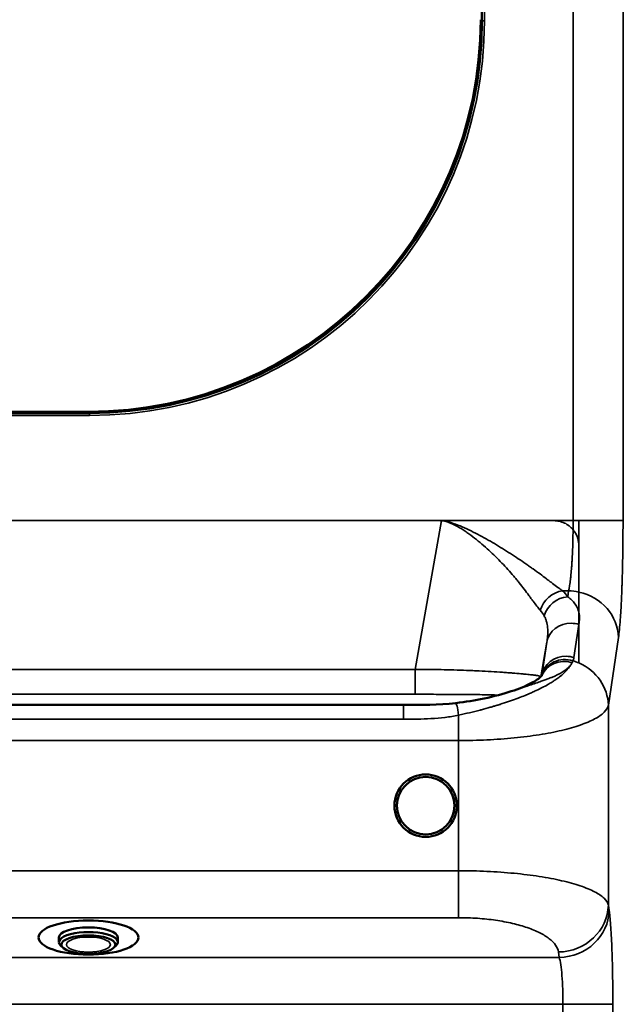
# Model space of a CAD drawing. Header units: millimetres. Extents: x -1904 to -581, y -1544 to 806.
# Tile 21 of 33: x -1656 to -1414, y -661 to -267. Entities that reach past the tile are written whole.
import ezdxf

# ---------------------------------------------------------------- set-up
doc = ezdxf.new("R2010")
doc.units = ezdxf.units.MM
doc.layers.add('Visible (ANSI)', color=7, linetype='Continuous', lineweight=50)
doc.layers.add('Visible Narrow (ANSI)', color=7, linetype='Continuous', lineweight=35)
doc.styles.get("Standard").update_dxf_attribs({"font": 'tahoma.ttf'})
doc.dimstyles.get("Standard").update_dxf_attribs({"dimtxt": 25, "dimasz": 0.18, "dimexe": 0.18, "dimexo": 0.0625, "dimgap": 0.09, "dimtad": 0, "dimtih": 1, "dimtoh": 1, "dimzin": 0, "dimdsep": 46, "dimtxsty": 'Standard', "dimcen": 0.09, "dimadec": 0, "dimazin": 0, "dimtfac": 1, "dimtofl": 0, "dimtmove": 0, "dimatfit": 3, "dimfxl": 1, "dimtolj": 1, "dimtzin": 0, "dimarcsym": 0})

# ---------------------------------------------------------------- blocks, each defined once
blk = doc.blocks.new('*D13')
at = {"color": 0, "lineweight": -2, "transparency": 16777216}
for p, q in [((-1653.56, 202.77), (-1179.06, 202.77)), ((-1179.24, 202.59), (-1179.24, -637.8)), ((-1179.24, -1544.32), (-1179.24, -703.93)), ((-1653.56, -1544.5), (-1179.06, -1544.5))]:
    blk.add_line(p, q, dxfattribs=at)
at = {"color": 0, "transparency": 16777216}
for points in [[(-1179.27, 202.59), (-1179.21, 202.59), (-1179.24, 202.77)], [(-1179.27, -1544.32), (-1179.21, -1544.32), (-1179.24, -1544.5)]]:
    blk.add_solid(points, dxfattribs=at)
at = {"layer": 'Defpoints', "color": 0, "transparency": 16777216}
for p in [(-1653.63, 202.77), (-1653.63, -1544.5), (-1179.24, -1544.5)]:
    blk.add_point(p, dxfattribs=at)
at = {"color": 0, "transparency": 16777216, "insert": (-1179.24, -670.86), "char_height": 25, "attachment_point": 5}
blk.add_mtext('\\A1;1747.27mm [68{\\H1x;\\S3/4;}]', dxfattribs=at)

msp = doc.modelspace()

# ---------------------------------------------------------------- linework, layer by layer
at = {"layer": 'Visible (ANSI)'}
for p, q in [((-1471.126, -267.5), (-1471.126, -36.5)), ((-1679.126, -424.5), (-1628.126, -424.5)), ((-1628.626, -424), (-1678.626, -424)), ((-1640.426, -634.538), (-1640.426, -636.417)), ((-1616.826, -634.538), (-1616.826, -636.417)), ((-1638.685, -638.701), (-1639.616, -637.886)), ((-1618.566, -638.701), (-1617.635, -637.886))]:
    msp.add_line(p, q, dxfattribs=at)
for radius in [12.5, 11.5]:
    msp.add_circle((-1493.626, -581.734), radius, dxfattribs=at)
for centre in [(-1628.626, -267), (-1628.126, -267.5)]:
    msp.add_arc(centre, 157, 270, 0, dxfattribs=at)
for centre, major_axis in [((-1628.626, -634.538), (-20, 0)), ((-1628.626, -637.357), (-10.8, 0))]:
    msp.add_ellipse(centre, major_axis=major_axis, ratio=0.3420201, dxfattribs=at)
for centre, major_axis, start_param, end_param in [((-1628.626, -634.538), (-11.8, 0), 3.1415927, 6.2831853), ((-1628.626, -636.417), (11.8, 0), 5.9106583, 9.7973049)]:
    msp.add_ellipse(centre, major_axis=major_axis, ratio=0.3420201, start_param=start_param, end_param=end_param, dxfattribs=at)
for points, knots in [([(-1459.382, -535.95), (-1457.815, -535.437), (-1456.359, -534.903), (-1453.711, -533.82), (-1452.516, -533.266), (-1449.524, -531.698), (-1448.158, -530.677), (-1447.215, -529.759), (-1447.087, -529.563), (-1447.087, -529.563)], [0, 0, 0, 0, 0.6400612, 0.6400612, 1.2874361, 1.2874361, 2.5272728, 2.5272728, 3.1838481, 3.1838481, 3.1838481, 3.1838481]), ([(-1481.58, -540.631), (-1477.701, -540.183), (-1473.848, -539.549), (-1466.308, -537.981), (-1462.581, -536.997), (-1459.382, -535.95)], [0, 0, 0, 0, 1.1743894, 1.1743894, 2.4816178, 2.4816178, 2.4816178, 2.4816178]), ([(-1825.671, -540.631), (-1822.42, -541.006), (-1819.133, -541.185), (-1806.74, -541.538), (-1797.618, -541.395), (-1768.878, -541.395), (-1749.256, -541.395), (-1706.088, -541.395), (-1682.541, -541.395), (-1630.739, -541.395), (-1602.483, -541.395), (-1550.323, -541.395), (-1526.418, -541.395), (-1502.513, -541.395)], [0, 0, 0, 0, 0.9847001, 0.9847001, 3.719946, 3.719946, 9.6065796, 9.6065796, 16.6705401, 16.6705401, 25.1472926, 25.1472926, 32.3186608, 32.3186608, 32.3186608, 32.3186608])]:
    msp.add_open_spline(points, degree=3, knots=knots, dxfattribs=at)
msp.add_open_spline([(-1502.513, -541.395), (-1495.529, -541.394), (-1488.498, -541.429), (-1481.58, -540.631)], degree=3, dxfattribs=at)
at = {"layer": 'Visible Narrow (ANSI)'}
for p, q in [((-1470.126, -36.5), (-1470.126, -267.5)), ((-1434.621, -467.61), (-1434.621, -41.67)), ((-1414.653, -41.67), (-1414.653, -467.61)), ((-1470.126, -267.5), (-1471.126, -267.5)), ((-1628.126, -425.5), (-1679.126, -425.5)), ((-1628.126, -425.5), (-1628.126, -424.5)), ((-1487.348, -467.61), (-1819.903, -467.61)), ((-1497.849, -527.157), (-1487.348, -467.61)), ((-1487.348, -467.61), (-1442.334, -467.61)), ((-1442.334, -467.61), (-1434.621, -467.61)), ((-1434.621, -467.61), (-1432.334, -467.61)), ((-1432.334, -467.61), (-1414.653, -467.61)), ((-1436.439, -495.71), (-1438.838, -495.71)), ((-1436.791, -498.064), (-1436.439, -495.71)), ((-1432.334, -504.311), (-1432.334, -496.185)), ((-1432.334, -509.178), (-1434.315, -522.413)), ((-1432.334, -524.606), (-1432.334, -509.178)), ((-1445.17, -516.324), (-1447.605, -530.138)), ((-1447.15, -529.559), (-1445.17, -516.324)), ((-1416.47, -514.443), (-1420.527, -541.554)), ((-1809.403, -527.157), (-1497.849, -527.157)), ((-1497.849, -537.151), (-1497.849, -527.157)), ((-1447.171, -529.677), (-1447.15, -529.559)), ((-1497.849, -537.151), (-1809.403, -537.151)), ((-1457.43, -538.966), (-1457.43, -538.965)), ((-1502.513, -541.395), (-1502.513, -541.392)), ((-1502.513, -541.395), (-1502.513, -547.116)), ((-1420.527, -541.554), (-1420.527, -621.54)), ((-1480.434, -545.456), (-1480.434, -555.673)), ((-1480.434, -555.673), (-1826.818, -555.673)), ((-1480.434, -607.795), (-1480.434, -555.673)), ((-1826.818, -607.795), (-1480.434, -607.795)), ((-1480.434, -607.795), (-1480.434, -626.589)), ((-1420.527, -621.54), (-1420.196, -623.693)), ((-1480.434, -626.589), (-1826.818, -626.589)), ((-1867.086, -642.487), (-1440.165, -642.487)), ((-1440.165, -642.487), (-1440.496, -640.334)), ((-1438.693, -661.281), (-1868.559, -661.281)), ((-1418.724, -661.281), (-1438.693, -661.281)), ((-1438.693, -694.442), (-1438.693, -661.281)), ((-1418.724, -661.281), (-1418.724, -694.442))]:
    msp.add_line(p, q, dxfattribs=at)
msp.add_arc((-1628.126, -267.5), 158, 270, 0, dxfattribs=at)
for centre, major_axis, ratio, start_param, end_param in [((-1438.838, -505.077), (-6.786, -7.345), 0.8758464, 3.9536195, 5.2251163), ((-1436.439, -514.443), (-19.78, 2.96), 0.9353885, 4.6444605, 4.8514642), ((-1436.439, -514.443), (19.78, -2.96), 0.9353885, 0.1586403, 1.5028678), ((-1436.791, -507.431), (-8.279, -5.609), 0.9113647, 4.1591832, 5.4667385), ((-1435.322, -518.06), (-9.89, 1.48), 0.9353885, 4.8514642, 6.2553946), ((-1435.322, -518.06), (-9.89, 1.48), 0.9353885, 4.5476248, 4.8514642), ((-1437.303, -531.295), (-9.89, 1.48), 0.9353885, 4.8514642, 6.2553946), ((-1437.604, -532.641), (-9.573, 2.892), 0.9369515, 4.6932686, 6.2711419), ((-1437.862, -533.391), (-9.325, 3.611), 0.9319355, 4.7732612, 6.2636263), ((-1437.303, -531.295), (-9.89, 1.48), 0.9353885, 4.5476248, 4.8514642), ((-1440.496, -541.554), (-19.78, 2.96), 0.9353885, 4.4304833, 4.5576295), ((-1440.496, -541.554), (19.78, -2.96), 0.9353885, 0.1586403, 1.2888906), ((-1457.477, -528.54), (-9.941, -1.088), 0.9993835, 1.6115982, 1.6116067), ((-1457.477, -528.54), (-9.941, -1.088), 0.9993835, 2.0872913, 2.087313), ((-1480.434, -550.565), (-1.146, 9.934), 0.0679458, 5.2446727, 6.2831856), ((-1440.496, -621.54), (19.768, 3.039), 0.9383965, 4.569123, 6.1208117), ((-1440.165, -623.693), (19.768, 3.039), 0.9383965, 4.569123, 6.1208117)]:
    msp.add_ellipse(centre, major_axis=major_axis, ratio=ratio, start_param=start_param, end_param=end_param, dxfattribs=at)
msp.add_ellipse((-1628.626, -637.357), major_axis=(-8.8, 0), ratio=0.3420201, dxfattribs=at)
for points, knots in [([(-1487.348, -467.61), (-1486.698, -467.639), (-1486.054, -467.751), (-1484.782, -468.029), (-1484.154, -468.199), (-1482.286, -468.767), (-1481.067, -469.221), (-1478.661, -470.207), (-1477.476, -470.741), (-1475.137, -471.857), (-1473.982, -472.44), (-1470.548, -474.243), (-1468.296, -475.518), (-1463.903, -478.122), (-1461.758, -479.456), (-1457.57, -482.158), (-1455.528, -483.527), (-1453.046, -485.248), (-1452.553, -485.593), (-1451.582, -486.278), (-1451.103, -486.619), (-1449.684, -487.637), (-1448.764, -488.307), (-1446.979, -489.626), (-1446.113, -490.274), (-1444.859, -491.22), (-1444.448, -491.532), (-1443.65, -492.138), (-1443.261, -492.434), (-1442.126, -493.296), (-1441.411, -493.838), (-1440.4, -494.59), (-1440.073, -494.83), (-1439.599, -495.173), (-1439.443, -495.285), (-1439.137, -495.502), (-1438.985, -495.608), (-1438.838, -495.71)], [-0.000186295, -0.000186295, -0.000186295, -0.000186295, 0.001767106, 0.001767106, 0.003720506, 0.003720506, 0.007627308, 0.007627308, 0.01153411, 0.01153411, 0.015440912, 0.015440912, 0.023254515, 0.023254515, 0.031068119, 0.031068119, 0.038881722, 0.038881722, 0.040835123, 0.040835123, 0.042788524, 0.042788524, 0.046695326, 0.046695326, 0.050602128, 0.050602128, 0.052555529, 0.052555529, 0.05450893, 0.05450893, 0.058415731, 0.058415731, 0.060369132, 0.060369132, 0.061345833, 0.061345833, 0.062322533, 0.062322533, 0.062322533, 0.062322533]), ([(-1447.773, -503.501), (-1448.63, -502.513), (-1449.588, -501.269), (-1450.928, -499.474), (-1451.203, -499.103), (-1451.769, -498.339), (-1452.06, -497.945), (-1452.952, -496.74), (-1453.57, -495.911), (-1454.856, -494.22), (-1455.525, -493.357), (-1456.569, -492.047), (-1456.924, -491.608), (-1457.648, -490.726), (-1458.018, -490.282), (-1459.892, -488.065), (-1461.473, -486.306), (-1464.793, -482.838), (-1466.531, -481.128), (-1469.264, -478.619), (-1470.197, -477.791), (-1472.104, -476.164), (-1473.074, -475.368), (-1475.054, -473.823), (-1476.064, -473.073), (-1477.617, -471.995), (-1478.142, -471.644), (-1479.206, -470.962), (-1479.747, -470.63), (-1481.392, -469.677), (-1482.516, -469.095), (-1484.275, -468.366), (-1484.872, -468.147), (-1485.788, -467.88), (-1486.095, -467.801), (-1486.563, -467.705), (-1486.719, -467.677), (-1486.955, -467.643), (-1487.034, -467.633), (-1487.192, -467.617), (-1487.27, -467.614), (-1487.348, -467.61)], [0, 0, 0, 0, 0.007524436, 0.007524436, 0.009405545, 0.009405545, 0.011286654, 0.011286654, 0.015048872, 0.015048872, 0.01881109, 0.01881109, 0.020692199, 0.020692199, 0.022573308, 0.022573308, 0.030097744, 0.030097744, 0.03762218, 0.03762218, 0.041384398, 0.041384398, 0.045146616, 0.045146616, 0.048908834, 0.048908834, 0.050789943, 0.050789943, 0.052671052, 0.052671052, 0.05643327, 0.05643327, 0.05831438, 0.05831438, 0.059254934, 0.059254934, 0.059725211, 0.059725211, 0.05996035, 0.05996035, 0.060195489, 0.060195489, 0.060195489, 0.060195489]), ([(-1434.642, -471.22), (-1435.108, -470.659), (-1435.63, -470.154), (-1436.208, -469.706), (-1436.497, -469.482), (-1436.802, -469.271), (-1437.115, -469.08), (-1437.427, -468.889), (-1437.748, -468.716), (-1438.077, -468.561), (-1438.407, -468.406), (-1438.745, -468.269), (-1439.091, -468.15), (-1439.437, -468.032), (-1439.794, -467.931), (-1440.152, -467.851), (-1440.869, -467.69), (-1441.596, -467.61), (-1442.334, -467.61)], [0.0005426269, 0.0005426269, 0.0005426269, 0.0005426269, 0.0027259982, 0.0027259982, 0.0027259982, 0.0038176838, 0.0038176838, 0.0038176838, 0.0049093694, 0.0049093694, 0.0049093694, 0.0060010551, 0.0060010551, 0.0060010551, 0.0070927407, 0.0070927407, 0.0070927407, 0.009276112, 0.009276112, 0.009276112, 0.009276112]), ([(-1432.334, -467.61), (-1432.334, -469.78), (-1432.334, -471.94), (-1432.334, -475.255), (-1432.334, -476.444), (-1432.334, -477.61)], [-3.7113301, -3.7113301, -3.7113301, -3.7113301, -3.0599193, -3.0599193, -2.6866911, -2.6866911, -2.6866911, -2.6866911]), ([(-1414.653, -467.61), (-1414.653, -470.16), (-1414.663, -472.69), (-1414.685, -475.201), (-1414.696, -476.456), (-1414.709, -477.711), (-1414.726, -478.947), (-1414.742, -480.183), (-1414.76, -481.401), (-1414.782, -482.602), (-1414.824, -485.004), (-1414.876, -487.338), (-1414.938, -489.602), (-1414.969, -490.734), (-1415.003, -491.849), (-1415.039, -492.947), (-1415.057, -493.495), (-1415.076, -494.038), (-1415.095, -494.572), (-1415.114, -495.106), (-1415.134, -495.632), (-1415.154, -496.15), (-1415.235, -498.223), (-1415.323, -500.172), (-1415.42, -501.998), (-1415.468, -502.911), (-1415.519, -503.793), (-1415.571, -504.644), (-1415.624, -505.495), (-1415.678, -506.317), (-1415.734, -507.095), (-1415.846, -508.65), (-1415.964, -510.039), (-1416.086, -511.264), (-1416.209, -512.489), (-1416.337, -513.552), (-1416.47, -514.443)], [0, 0, 0, 0, 0.00761136, 0.00761136, 0.00761136, 0.01141704, 0.01141704, 0.01141704, 0.01522272, 0.01522272, 0.01522272, 0.02283408, 0.02283408, 0.02283408, 0.02663976, 0.02663976, 0.02663976, 0.0285426, 0.0285426, 0.0285426, 0.03044544, 0.03044544, 0.03044544, 0.0380568, 0.0380568, 0.0380568, 0.04186248, 0.04186248, 0.04186248, 0.04566816, 0.04566816, 0.04566816, 0.05327952, 0.05327952, 0.05327952, 0.060890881, 0.060890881, 0.060890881, 0.060890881]), ([(-1436.439, -495.71), (-1436.432, -495.68), (-1436.424, -495.649), (-1436.409, -495.588), (-1436.387, -495.495), (-1436.335, -495.27), (-1436.291, -495.067), (-1436.204, -494.644), (-1436.147, -494.342), (-1435.98, -493.375), (-1435.873, -492.651), (-1435.719, -491.444), (-1435.668, -491.021), (-1435.57, -490.135), (-1435.523, -489.677), (-1435.386, -488.256), (-1435.301, -487.248), (-1435.183, -485.647), (-1435.146, -485.099), (-1435.074, -483.971), (-1435.04, -483.39), (-1434.942, -481.61), (-1434.886, -480.388), (-1434.788, -477.878), (-1434.747, -476.59), (-1434.698, -474.606), (-1434.684, -473.935), (-1434.66, -472.581), (-1434.65, -471.902), (-1434.642, -471.22)], [-0.00000006, -0.00000006, -0.00000006, -0.00000006, 0.000255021, 0.000255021, 0.000510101, 0.001020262, 0.002040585, 0.002040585, 0.004081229, 0.004081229, 0.008162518, 0.008162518, 0.010203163, 0.010203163, 0.012243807, 0.012243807, 0.016325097, 0.016325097, 0.018365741, 0.018365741, 0.020406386, 0.020406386, 0.024487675, 0.024487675, 0.028568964, 0.028568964, 0.030609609, 0.030609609, 0.032650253, 0.032650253, 0.032650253, 0.032650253]), ([(-1434.642, -471.22), (-1434.391, -471.523), (-1434.16, -471.837), (-1433.948, -472.162), (-1433.841, -472.327), (-1433.739, -472.494), (-1433.642, -472.665), (-1433.498, -472.918), (-1433.365, -473.177), (-1433.244, -473.442), (-1433.122, -473.708), (-1433.011, -473.98), (-1432.914, -474.255), (-1432.891, -474.317), (-1432.87, -474.38), (-1432.849, -474.442), (-1432.686, -474.931), (-1432.563, -475.424), (-1432.478, -475.921), (-1432.435, -476.17), (-1432.402, -476.422), (-1432.378, -476.673), (-1432.349, -476.985), (-1432.334, -477.298), (-1432.334, -477.61)], [0, 0, 0, 0, 0.0011684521, 0.0011684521, 0.0011684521, 0.0017610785, 0.0017610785, 0.0017610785, 0.0026416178, 0.0026416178, 0.0026416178, 0.0035221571, 0.0035221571, 0.0035221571, 0.0037211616, 0.0037211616, 0.0037211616, 0.0052832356, 0.0052832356, 0.0052832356, 0.0060687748, 0.0060687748, 0.0060687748, 0.0070443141, 0.0070443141, 0.0070443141, 0.0070443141]), ([(-1432.334, -482.837), (-1432.334, -483.096), (-1432.334, -483.353), (-1432.334, -483.608), (-1432.334, -483.651), (-1432.334, -483.695), (-1432.334, -483.739), (-1432.334, -484.035), (-1432.334, -484.328), (-1432.334, -484.618), (-1432.334, -485.193), (-1432.334, -485.757), (-1432.334, -486.309), (-1432.334, -486.321), (-1432.334, -486.334), (-1432.334, -486.347), (-1432.334, -487.23), (-1432.334, -488.072), (-1432.334, -488.867), (-1432.334, -489.054), (-1432.334, -489.238), (-1432.334, -489.42), (-1432.334, -489.91), (-1432.334, -490.382), (-1432.334, -490.839)], [0.00573675, 0.00573675, 0.00573675, 0.00573675, 0.00663077, 0.00663077, 0.00663077, 0.006785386, 0.006785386, 0.006785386, 0.007830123, 0.007830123, 0.007830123, 0.009898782, 0.009898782, 0.009898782, 0.009946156, 0.009946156, 0.009946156, 0.013261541, 0.013261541, 0.013261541, 0.014039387, 0.014039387, 0.014039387, 0.016138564, 0.016138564, 0.016138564, 0.016138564]), ([(-1432.334, -490.839), (-1432.334, -491.296), (-1432.334, -491.733), (-1432.334, -492.152), (-1432.334, -492.483), (-1432.334, -492.802), (-1432.334, -493.111)], [0.0161386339, 0.0161386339, 0.0161386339, 0.0161386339, 0.0182367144, 0.0182367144, 0.0182367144, 0.0198923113, 0.0198923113, 0.0198923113, 0.0198923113]), ([(-1432.334, -493.111), (-1432.334, -493.42), (-1432.334, -493.718), (-1432.334, -494.001), (-1432.334, -494.141), (-1432.334, -494.278), (-1432.334, -494.412), (-1432.334, -494.548), (-1432.334, -494.681), (-1432.334, -494.81), (-1432.334, -495.323), (-1432.334, -495.781), (-1432.334, -496.185)], [0.0198923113, 0.0198923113, 0.0198923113, 0.0198923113, 0.0215500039, 0.0215500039, 0.0215500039, 0.0223719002, 0.0223719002, 0.0223719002, 0.0232076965, 0.0232076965, 0.0232076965, 0.0265230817, 0.0265230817, 0.0265230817, 0.0265230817]), ([(-1436.791, -498.064), (-1436.175, -498.481), (-1435.628, -498.937), (-1435.145, -499.417), (-1435.123, -499.439), (-1435.101, -499.461), (-1435.079, -499.483), (-1434.638, -499.929), (-1434.25, -500.395), (-1433.913, -500.87), (-1433.869, -500.932), (-1433.826, -500.995), (-1433.784, -501.057), (-1433.601, -501.327), (-1433.433, -501.601), (-1433.282, -501.875), (-1433.195, -502.034), (-1433.113, -502.193), (-1433.036, -502.351), (-1432.981, -502.466), (-1432.928, -502.581), (-1432.877, -502.695), (-1432.713, -503.069), (-1432.578, -503.441), (-1432.469, -503.809), (-1432.419, -503.977), (-1432.374, -504.144), (-1432.334, -504.311)], [0, 0, 0, 0, 0.003983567, 0.003983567, 0.003983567, 0.004164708, 0.004164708, 0.004164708, 0.007848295, 0.007848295, 0.007848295, 0.008329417, 0.008329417, 0.008329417, 0.010411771, 0.010411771, 0.010411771, 0.011617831, 0.011617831, 0.011617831, 0.012494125, 0.012494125, 0.012494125, 0.015352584, 0.015352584, 0.015352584, 0.016658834, 0.016658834, 0.016658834, 0.016658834]), ([(-1432.334, -504.311), (-1432.13, -505.167), (-1432.063, -505.999), (-1432.105, -507.613), (-1432.217, -508.396), (-1432.334, -509.178)], [0.016658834, 0.016658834, 0.016658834, 0.016658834, 0.023384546, 0.023384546, 0.030110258, 0.030110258, 0.030110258, 0.030110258]), ([(-1432.334, -504.311), (-1432.334, -504.715), (-1432.334, -505.12), (-1432.334, -505.526), (-1432.334, -505.853), (-1432.334, -506.181), (-1432.334, -506.508), (-1432.334, -506.586), (-1432.334, -506.664), (-1432.334, -506.743), (-1432.334, -507.109), (-1432.333, -507.475), (-1432.333, -507.841), (-1432.333, -508.286), (-1432.334, -508.731), (-1432.334, -509.178)], [0, 0, 0, 0, 0.003337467, 0.003337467, 0.003337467, 0.006032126, 0.006032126, 0.006032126, 0.006674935, 0.006674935, 0.006674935, 0.009687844, 0.009687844, 0.009687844, 0.01334987, 0.01334987, 0.01334987, 0.01334987]), ([(-1445.17, -516.324), (-1445.107, -515.906), (-1445.043, -515.479), (-1444.986, -515.042), (-1444.937, -514.671), (-1444.893, -514.294), (-1444.859, -513.909), (-1444.854, -513.855), (-1444.849, -513.801), (-1444.845, -513.747), (-1444.779, -512.959), (-1444.753, -512.142), (-1444.792, -511.299), (-1444.795, -511.231), (-1444.798, -511.163), (-1444.802, -511.094), (-1444.825, -510.71), (-1444.861, -510.321), (-1444.913, -509.928), (-1444.921, -509.865), (-1444.93, -509.802), (-1444.939, -509.738), (-1444.997, -509.338), (-1445.073, -508.933), (-1445.168, -508.529), (-1445.179, -508.479), (-1445.191, -508.428), (-1445.204, -508.378), (-1445.307, -507.96), (-1445.431, -507.542), (-1445.581, -507.13), (-1445.591, -507.101), (-1445.602, -507.072), (-1445.612, -507.044), (-1445.773, -506.611), (-1445.962, -506.185), (-1446.186, -505.774)], [0, 0, 0, 0, 0.003580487, 0.003580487, 0.003580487, 0.006620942, 0.006620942, 0.006620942, 0.007045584, 0.007045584, 0.007045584, 0.013241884, 0.013241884, 0.013241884, 0.013742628, 0.013742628, 0.013742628, 0.016552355, 0.016552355, 0.016552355, 0.017005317, 0.017005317, 0.017005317, 0.019862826, 0.019862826, 0.019862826, 0.020218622, 0.020218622, 0.020218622, 0.023173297, 0.023173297, 0.023173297, 0.02338024, 0.02338024, 0.02338024, 0.026483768, 0.026483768, 0.026483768, 0.026483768]), ([(-1497.849, -527.157), (-1496.116, -527.157), (-1494.382, -527.168), (-1490.923, -527.208), (-1489.197, -527.238), (-1484.038, -527.347), (-1480.623, -527.447), (-1476.406, -527.607), (-1475.565, -527.64), (-1473.889, -527.711), (-1473.051, -527.749), (-1470.566, -527.866), (-1468.955, -527.952), (-1465.837, -528.135), (-1464.331, -528.234), (-1462.53, -528.363), (-1462.173, -528.389), (-1461.473, -528.441), (-1461.13, -528.467), (-1460.121, -528.545), (-1459.477, -528.597), (-1457.626, -528.749), (-1456.503, -528.846), (-1455.233, -528.959), (-1454.986, -528.981), (-1454.508, -529.025), (-1454.278, -529.046), (-1453.609, -529.108), (-1453.194, -529.148), (-1452.031, -529.262), (-1451.367, -529.332), (-1450.511, -529.433), (-1450.249, -529.465), (-1449.774, -529.529), (-1449.559, -529.56), (-1448.592, -529.711), (-1448.15, -529.822), (-1447.79, -529.989), (-1447.721, -530.044), (-1447.666, -530.126), (-1447.655, -530.152), (-1447.647, -530.177)], [0, 0, 0, 0, 0.005197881, 0.005197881, 0.010395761, 0.010395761, 0.020791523, 0.020791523, 0.023390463, 0.023390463, 0.025989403, 0.025989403, 0.031187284, 0.031187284, 0.036385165, 0.036385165, 0.037684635, 0.037684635, 0.038984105, 0.038984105, 0.041583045, 0.041583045, 0.046780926, 0.046780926, 0.048080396, 0.048080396, 0.049379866, 0.049379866, 0.051978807, 0.051978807, 0.057176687, 0.057176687, 0.059775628, 0.059775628, 0.062374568, 0.062374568, 0.072770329, 0.072770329, 0.07796821, 0.07796821, 0.080267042, 0.080267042, 0.080267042, 0.080267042]), ([(-1435.071, -524.497), (-1435.285, -524.936), (-1435.539, -525.376), (-1435.834, -525.816), (-1435.873, -525.874), (-1435.912, -525.931), (-1435.952, -525.989), (-1436.249, -526.416), (-1436.582, -526.84), (-1436.951, -527.263), (-1437.012, -527.333), (-1437.074, -527.403), (-1437.136, -527.473), (-1437.936, -528.36), (-1438.894, -529.239), (-1440.009, -530.11), (-1440.131, -530.206), (-1440.256, -530.301), (-1440.382, -530.397), (-1440.878, -530.772), (-1441.403, -531.146), (-1441.958, -531.519), (-1442.118, -531.626), (-1442.279, -531.733), (-1442.443, -531.839), (-1442.639, -531.967), (-1442.837, -532.094), (-1443.039, -532.22), (-1443.409, -532.452), (-1443.79, -532.684), (-1444.181, -532.913), (-1444.377, -533.028), (-1444.574, -533.143), (-1444.775, -533.257), (-1446.188, -534.062), (-1447.724, -534.852), (-1449.387, -535.632), (-1449.653, -535.756), (-1449.922, -535.881), (-1450.194, -536.005), (-1450.688, -536.23), (-1451.193, -536.454), (-1451.708, -536.678), (-1451.936, -536.777), (-1452.167, -536.876), (-1452.399, -536.975), (-1452.692, -537.099), (-1452.988, -537.223), (-1453.286, -537.347), (-1454.065, -537.669), (-1454.863, -537.988), (-1455.678, -538.303), (-1455.983, -538.421), (-1456.29, -538.538), (-1456.599, -538.655), (-1458.618, -539.417), (-1460.744, -540.16), (-1462.988, -540.885), (-1463.275, -540.978), (-1463.564, -541.071), (-1463.856, -541.163), (-1464.23, -541.281), (-1464.608, -541.399), (-1464.989, -541.517), (-1465.261, -541.601), (-1465.533, -541.684), (-1465.807, -541.767), (-1466.22, -541.891), (-1466.635, -542.015), (-1467.052, -542.137), (-1467.299, -542.21), (-1467.547, -542.282), (-1467.796, -542.354), (-1468.954, -542.688), (-1470.128, -543.013), (-1471.319, -543.328), (-1471.503, -543.377), (-1471.687, -543.425), (-1471.872, -543.473), (-1474.634, -544.194), (-1477.484, -544.861), (-1480.434, -545.456)], [0, 0, 0, 0, 0.004007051, 0.004007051, 0.004007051, 0.004532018, 0.004532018, 0.004532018, 0.008421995, 0.008421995, 0.008421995, 0.009064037, 0.009064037, 0.009064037, 0.017231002, 0.017231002, 0.017231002, 0.018128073, 0.018128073, 0.018128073, 0.02164874, 0.02164874, 0.02164874, 0.022660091, 0.022660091, 0.022660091, 0.023864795, 0.023864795, 0.023864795, 0.026083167, 0.026083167, 0.026083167, 0.02719211, 0.02719211, 0.02719211, 0.035007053, 0.035007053, 0.035007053, 0.036256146, 0.036256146, 0.036256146, 0.038522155, 0.038522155, 0.038522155, 0.039525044, 0.039525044, 0.039525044, 0.040788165, 0.040788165, 0.040788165, 0.044087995, 0.044087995, 0.044087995, 0.045320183, 0.045320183, 0.045320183, 0.053355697, 0.053355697, 0.053355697, 0.05438422, 0.05438422, 0.05438422, 0.055706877, 0.055706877, 0.055706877, 0.056650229, 0.056650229, 0.056650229, 0.058072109, 0.058072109, 0.058072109, 0.058916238, 0.058916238, 0.058916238, 0.062840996, 0.062840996, 0.062840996, 0.063448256, 0.063448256, 0.063448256, 0.072512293, 0.072512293, 0.072512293, 0.072512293]), ([(-1452.024, -533.497), (-1450.392, -532.962), (-1448.851, -532.452), (-1447.406, -531.947), (-1446.876, -531.762), (-1446.358, -531.577), (-1445.853, -531.392), (-1445.342, -531.204), (-1444.845, -531.017), (-1444.361, -530.828), (-1443.953, -530.669), (-1443.556, -530.509), (-1443.169, -530.348), (-1442.745, -530.171), (-1442.333, -529.993), (-1441.938, -529.814), (-1441.842, -529.771), (-1441.746, -529.727), (-1441.651, -529.683), (-1441.359, -529.548), (-1441.075, -529.412), (-1440.8, -529.276), (-1439.487, -528.624), (-1438.373, -527.955), (-1437.458, -527.245), (-1437.358, -527.168), (-1437.261, -527.09), (-1437.166, -527.011), (-1436.924, -526.812), (-1436.698, -526.609), (-1436.49, -526.404), (-1436.324, -526.241), (-1436.169, -526.077), (-1436.025, -525.912), (-1435.988, -525.869), (-1435.951, -525.826), (-1435.915, -525.782), (-1435.565, -525.364), (-1435.284, -524.935), (-1435.071, -524.497)], [0, 0, 0, 0, 0.00577471, 0.00577471, 0.00577471, 0.007894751, 0.007894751, 0.007894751, 0.010038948, 0.010038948, 0.010038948, 0.011842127, 0.011842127, 0.011842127, 0.013815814, 0.013815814, 0.013815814, 0.014298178, 0.014298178, 0.014298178, 0.015789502, 0.015789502, 0.015789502, 0.022906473, 0.022906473, 0.022906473, 0.023684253, 0.023684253, 0.023684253, 0.025657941, 0.025657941, 0.025657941, 0.027223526, 0.027223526, 0.027223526, 0.027631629, 0.027631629, 0.027631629, 0.031579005, 0.031579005, 0.031579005, 0.031579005]), ([(-1459.382, -535.95), (-1459.256, -535.908), (-1459.13, -535.867), (-1459.005, -535.826), (-1458.485, -535.655), (-1457.968, -535.483), (-1457.451, -535.31), (-1456.283, -534.92), (-1455.13, -534.53), (-1453.987, -534.147), (-1453.33, -533.928), (-1452.676, -533.71), (-1452.024, -533.497)], [0.0239967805, 0.0239967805, 0.0239967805, 0.0239967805, 0.0244275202, 0.0244275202, 0.0244275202, 0.0262113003, 0.0262113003, 0.0262113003, 0.0302494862, 0.0302494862, 0.0302494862, 0.0325700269, 0.0325700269, 0.0325700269, 0.0325700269]), ([(-1464.57, -537.47), (-1464.962, -537.454), (-1465.375, -537.439), (-1465.808, -537.424), (-1466.316, -537.407), (-1466.851, -537.391), (-1467.414, -537.376), (-1467.695, -537.368), (-1467.984, -537.361), (-1468.278, -537.354), (-1468.571, -537.347), (-1468.868, -537.34), (-1469.168, -537.333), (-1470.371, -537.307), (-1471.631, -537.285), (-1472.933, -537.266), (-1473.584, -537.257), (-1474.246, -537.248), (-1474.917, -537.24), (-1475.589, -537.232), (-1476.27, -537.225), (-1476.952, -537.218), (-1478.316, -537.205), (-1479.688, -537.195), (-1481.068, -537.186), (-1482.447, -537.178), (-1483.833, -537.171), (-1485.225, -537.166), (-1486.617, -537.161), (-1488.013, -537.158), (-1489.414, -537.155), (-1492.216, -537.151), (-1495.033, -537.151), (-1497.849, -537.151)], [0.031704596, 0.031704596, 0.031704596, 0.031704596, 0.033491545, 0.033491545, 0.033491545, 0.035584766, 0.035584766, 0.035584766, 0.036631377, 0.036631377, 0.036631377, 0.037677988, 0.037677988, 0.037677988, 0.041864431, 0.041864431, 0.041864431, 0.043957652, 0.043957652, 0.043957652, 0.046050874, 0.046050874, 0.046050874, 0.050237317, 0.050237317, 0.050237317, 0.05442376, 0.05442376, 0.05442376, 0.058610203, 0.058610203, 0.058610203, 0.066983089, 0.066983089, 0.066983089, 0.066983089]), ([(-1808.356, -541.386), (-1807.668, -541.388), (-1806.98, -541.39), (-1806.292, -541.391), (-1805.805, -541.391), (-1805.319, -541.392), (-1804.832, -541.392), (-1804.801, -541.392), (-1804.771, -541.392), (-1804.741, -541.392), (-1804.725, -541.392), (-1804.71, -541.392), (-1804.695, -541.392), (-1804.68, -541.392), (-1804.664, -541.392), (-1804.649, -541.392), (-1804.588, -541.392), (-1804.528, -541.392), (-1804.467, -541.392), (-1804.345, -541.392), (-1804.223, -541.392), (-1804.102, -541.392), (-1803.858, -541.392), (-1803.615, -541.392), (-1803.371, -541.392), (-1703.085, -541.392), (-1602.799, -541.392), (-1502.513, -541.392)], [0.06804626, 0.06804626, 0.06804626, 0.06804626, 0.07011482, 0.07011482, 0.07011482, 0.07157555, 0.07157555, 0.07157555, 0.07166684, 0.07166684, 0.07166684, 0.07171249, 0.07171249, 0.07171249, 0.07175814, 0.07175814, 0.07175814, 0.07194073, 0.07194073, 0.07194073, 0.07230591, 0.07230591, 0.07230591, 0.07303627, 0.07303627, 0.07303627, 0.37394571, 0.37394571, 0.37394571, 0.37394571]), ([(-1502.513, -541.392), (-1502.504, -541.392), (-1502.495, -541.392), (-1502.486, -541.392), (-1502.474, -541.392), (-1502.462, -541.392), (-1502.451, -541.392), (-1502.427, -541.392), (-1502.404, -541.392), (-1502.38, -541.392), (-1502.193, -541.392), (-1502.005, -541.392), (-1501.817, -541.391), (-1501.442, -541.391), (-1501.067, -541.391), (-1500.692, -541.39), (-1500.093, -541.39), (-1499.494, -541.388), (-1498.895, -541.386)], [0.3311744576, 0.3311744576, 0.3311744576, 0.3311744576, 0.331202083, 0.331202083, 0.331202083, 0.3312372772, 0.3312372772, 0.3312372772, 0.3313076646, 0.3313076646, 0.3313076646, 0.3318707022, 0.3318707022, 0.3318707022, 0.3329963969, 0.3329963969, 0.3329963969, 0.3347938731, 0.3347938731, 0.3347938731, 0.3347938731]), ([(-1420.527, -541.554), (-1420.739, -542.496), (-1421.31, -543.434), (-1423.149, -545.265), (-1424.417, -546.159), (-1427.606, -547.872), (-1429.527, -548.69), (-1433.953, -550.222), (-1436.458, -550.936), (-1441.961, -552.233), (-1444.96, -552.817), (-1451.345, -553.832), (-1454.731, -554.265), (-1461.768, -554.963), (-1465.42, -555.228), (-1472.859, -555.584), (-1476.646, -555.673), (-1480.434, -555.673)], [4.7682817, 4.7682817, 4.7682817, 4.7682817, 4.9576447, 4.9576447, 5.1470076, 5.1470076, 5.3363706, 5.3363706, 5.5257335, 5.5257335, 5.7150965, 5.7150965, 5.9044594, 5.9044594, 6.0938224, 6.0938224, 6.2831853, 6.2831853, 6.2831853, 6.2831853]), ([(-1502.513, -547.116), (-1602.22, -547.116), (-1701.927, -547.116), (-1801.634, -547.116), (-1802.44, -547.116), (-1803.247, -547.116), (-1804.053, -547.116), (-1804.265, -547.116), (-1804.476, -547.116), (-1804.687, -547.116), (-1804.898, -547.116), (-1805.109, -547.116), (-1805.32, -547.115), (-1805.743, -547.115), (-1806.165, -547.114), (-1806.587, -547.112), (-1806.626, -547.111), (-1806.665, -547.111), (-1806.703, -547.111), (-1808.355, -547.103), (-1810.006, -547.086), (-1811.654, -547.048), (-1811.692, -547.047), (-1811.731, -547.046), (-1811.769, -547.045), (-1813.421, -547.005), (-1815.072, -546.944), (-1816.717, -546.84), (-1816.751, -546.838), (-1816.785, -546.836), (-1816.819, -546.834), (-1818.476, -546.728), (-1820.128, -546.577), (-1821.773, -546.36), (-1821.796, -546.357), (-1821.819, -546.354), (-1821.841, -546.351), (-1823.508, -546.129), (-1825.168, -545.837), (-1826.818, -545.456)], [0, 0, 0, 0, 0.29912014, 0.29912014, 0.29912014, 0.30154, 0.30154, 0.30154, 0.30217349, 0.30217349, 0.30217349, 0.30280698, 0.30280698, 0.30280698, 0.30407395, 0.30407395, 0.30407395, 0.30418997, 0.30418997, 0.30418997, 0.3091449, 0.3091449, 0.3091449, 0.3092598, 0.3092598, 0.3092598, 0.314227, 0.314227, 0.314227, 0.31432963, 0.31432963, 0.31432963, 0.31933073, 0.31933073, 0.31933073, 0.31939947, 0.31939947, 0.31939947, 0.3244693, 0.3244693, 0.3244693, 0.3244693]), ([(-1480.434, -545.456), (-1482.246, -545.874), (-1484.069, -546.185), (-1485.9, -546.414), (-1485.925, -546.417), (-1485.949, -546.42), (-1485.973, -546.423), (-1487.78, -546.647), (-1489.595, -546.793), (-1491.415, -546.892), (-1491.451, -546.894), (-1491.488, -546.896), (-1491.525, -546.898), (-1493.332, -546.994), (-1495.144, -547.044), (-1496.957, -547.075), (-1497, -547.075), (-1497.042, -547.076), (-1497.084, -547.077), (-1498.01, -547.092), (-1498.937, -547.101), (-1499.865, -547.107), (-1500.747, -547.113), (-1501.63, -547.116), (-1502.513, -547.116)], [0, 0, 0, 0, 0.005539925, 0.005539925, 0.005539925, 0.005613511, 0.005613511, 0.005613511, 0.011079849, 0.011079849, 0.011079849, 0.011190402, 0.011190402, 0.011190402, 0.016619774, 0.016619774, 0.016619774, 0.016746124, 0.016746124, 0.016746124, 0.019519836, 0.019519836, 0.019519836, 0.022159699, 0.022159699, 0.022159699, 0.022159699]), ([(-1480.434, -607.795), (-1476.646, -607.795), (-1472.859, -607.882), (-1465.42, -608.228), (-1461.768, -608.487), (-1454.731, -609.166), (-1451.345, -609.587), (-1444.96, -610.576), (-1441.961, -611.144), (-1436.458, -612.407), (-1433.953, -613.102), (-1429.527, -614.593), (-1427.606, -615.39), (-1424.417, -617.057), (-1423.149, -617.927), (-1421.31, -619.71), (-1420.739, -620.623), (-1420.527, -621.54)], [3.1415927, 3.1415927, 3.1415927, 3.1415927, 3.3309556, 3.3309556, 3.5203185, 3.5203185, 3.7096815, 3.7096815, 3.8990444, 3.8990444, 4.0884074, 4.0884074, 4.2777703, 4.2777703, 4.4671333, 4.4671333, 4.6564962, 4.6564962, 4.6564962, 4.6564962]), ([(-1440.496, -640.334), (-1440.637, -639.417), (-1441.018, -638.504), (-1441.631, -637.613), (-1442.244, -636.721), (-1443.089, -635.851), (-1444.152, -635.017), (-1445.216, -634.184), (-1446.496, -633.387), (-1447.971, -632.641), (-1449.446, -631.895), (-1451.116, -631.201), (-1452.951, -630.569), (-1454.785, -629.938), (-1456.784, -629.37), (-1458.913, -628.875), (-1461.041, -628.381), (-1463.298, -627.96), (-1465.644, -627.62), (-1467.99, -627.281), (-1470.425, -627.022), (-1472.904, -626.849), (-1475.384, -626.676), (-1477.909, -626.589), (-1480.434, -626.589)], [1.6266891, 1.6266891, 1.6266891, 1.6266891, 1.816052, 1.816052, 1.816052, 2.005415, 2.005415, 2.005415, 2.1947779, 2.1947779, 2.1947779, 2.3841409, 2.3841409, 2.3841409, 2.5735038, 2.5735038, 2.5735038, 2.7628668, 2.7628668, 2.7628668, 2.9522297, 2.9522297, 2.9522297, 3.1415927, 3.1415927, 3.1415927, 3.1415927]), ([(-1420.196, -623.693), (-1419.982, -625.086), (-1419.78, -627.068), (-1419.599, -629.547), (-1419.419, -632.026), (-1419.259, -635.002), (-1419.129, -638.338), (-1418.998, -641.674), (-1418.896, -645.369), (-1418.827, -649.253), (-1418.759, -653.137), (-1418.724, -657.208), (-1418.724, -661.281)], [1.9198622, 1.9198622, 1.9198622, 1.9198622, 2.2252948, 2.2252948, 2.2252948, 2.5307274, 2.5307274, 2.5307274, 2.83616, 2.83616, 2.83616, 3.1415927, 3.1415927, 3.1415927, 3.1415927]), ([(-1438.693, -661.281), (-1438.693, -659.326), (-1438.725, -657.27), (-1438.796, -655.267), (-1438.864, -653.353), (-1438.966, -651.489), (-1439.097, -649.81), (-1439.229, -648.13), (-1439.39, -646.636), (-1439.568, -645.414), (-1439.755, -644.135), (-1439.96, -643.156), (-1440.165, -642.487)], [3.1415927, 3.1415927, 3.1415927, 3.1415927, 3.4539673, 3.4539673, 3.4539673, 3.7524576, 3.7524576, 3.7524576, 4.0509481, 4.0509481, 4.0509481, 4.3633231, 4.3633231, 4.3633231, 4.3633231])]:
    msp.add_open_spline(points, degree=3, knots=knots, dxfattribs=at)
for points in [[(-1434.642, -471.22), (-1434.628, -470.024), (-1434.621, -468.821), (-1434.621, -467.61)], [(-1432.334, -477.61), (-1432.334, -478.112), (-1432.334, -478.608), (-1432.334, -479.096)], [(-1432.334, -479.096), (-1432.334, -480.387), (-1432.334, -481.632), (-1432.334, -482.837)], [(-1432.334, -490.839), (-1432.334, -491.658), (-1432.334, -492.416), (-1432.334, -493.111)], [(-1438.838, -495.71), (-1438, -496.484), (-1437.33, -497.269), (-1436.791, -498.064)], [(-1446.186, -505.774), (-1446.601, -505.014), (-1447.118, -504.255), (-1447.773, -503.501)], [(-1434.712, -523.729), (-1434.825, -523.982), (-1434.945, -524.238), (-1435.071, -524.497)], [(-1434.315, -522.413), (-1434.384, -522.872), (-1434.515, -523.311), (-1434.712, -523.729)], [(-1447.168, -529.673), (-1447.162, -529.635), (-1447.156, -529.597), (-1447.15, -529.559)]]:
    msp.add_open_spline(points, degree=3, dxfattribs=at)

# ---------------------------------------------------------------- dimensions: what is measured, and where the dimension line sits
dim = msp.add_linear_dim(base=(-1179.238, -1544.5), p1=(-1653.626, 202.77), p2=(-1653.626, -1544.5), angle=90, dimstyle='Standard', override={"dimpost": 'mm'})
dim.commit()
dim.dimension.update_dxf_attribs({"geometry": '*D13', "text_midpoint": (-1179.238, -670.865)})

doc.saveas('drawing.dxf')
